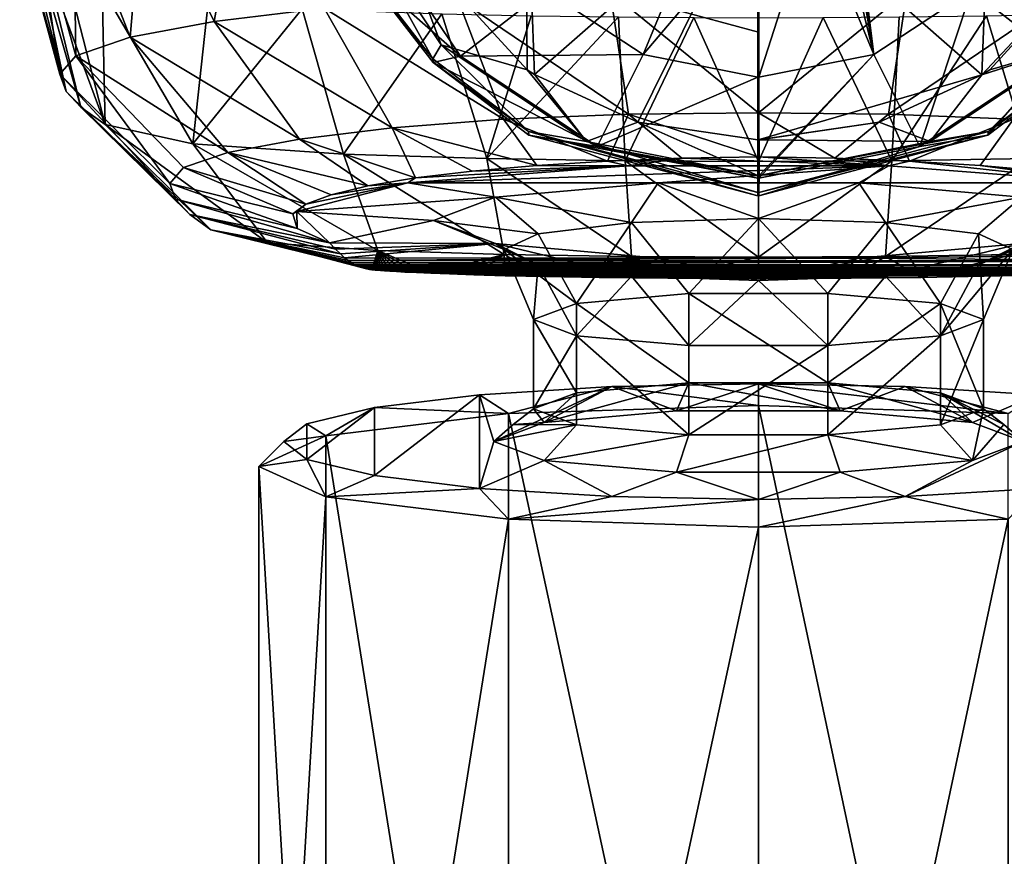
# Model space of a CAD drawing. Header units: metres. Extents: x -22 to 22, y -113 to 37.
# Tile 2 of 9: x -15 to 5, y -96 to -80. Entities that reach past the tile are written whole.
import ezdxf

# ---------------------------------------------------------------- set-up
doc = ezdxf.new("R2010")
doc.units = ezdxf.units.M
doc.layers.add('solid_13478041', color=7, linetype='CONTINUOUS')

msp = doc.modelspace()

# ---------------------------------------------------------------- linework, layer by layer
at = {"layer": 'solid_13478041'}
for points in [[(-4.66449, -75.727928, 147.457016), (-7.213954, -77.731384, 146.267609), (-4.629615, -80.558548, 146.606979)], [(-4.66449, -75.727928, 147.457016), (-4.629615, -80.558548, 146.606979), (-4.481217, -80.656067, 146.617996)], [(-0.004693, -76.730003, 148.076248), (-4.66449, -75.727928, 147.457016), (-4.481217, -80.656067, 146.617996)], [(4.655588, -75.731766, 147.459549), (-0.004693, -76.730003, 148.076248), (4.472793, -80.661484, 146.618591)], [(4.655588, -75.731766, 147.459549), (4.472793, -80.661484, 146.618591), (7.213206, -77.732674, 146.267746)], [(-10.892497, -79.596703, 98.415886), (-10.328196, -76.399315, 99.86232), (-12.29805, -76.688774, 97.504845)], [(-8.688385, -79.327499, 100.608383), (-10.328196, -76.399315, 99.86232), (-10.892497, -79.596703, 98.415886)], [(-12.573022, -79.910751, 95.858162), (-12.29805, -76.688774, 97.504845), (-13.708631, -77.00106, 94.961502)], [(-10.892497, -79.596703, 98.415886), (-12.29805, -76.688774, 97.504845), (-12.573022, -79.910751, 95.858162)], [(-0.004693, -76.730003, 148.076248), (-4.481217, -80.656067, 146.617996), (-2.415014, -81.60865, 146.723007)], [(-0.004693, -76.730003, 148.076248), (-2.415014, -81.60865, 146.723007), (-0.011864, -81.963669, 146.76384)], [(-0.004693, -76.730003, 148.076248), (-0.011864, -81.963669, 146.76384), (-0.004531, -81.963806, 146.763885)], [(-0.004693, -76.730003, 148.076248), (-0.004531, -81.963806, 146.763885), (4.472793, -80.661484, 146.618591)], [(1.727081, -76.920845, 136.004654), (1.827348, -76.831764, 135.99353), (2.308135, -80.253487, 137.9095)], [(1.827348, -76.831764, 135.99353), (1.878017, -76.783096, 135.987457), (2.308135, -80.253487, 137.9095)], [(1.878017, -76.783096, 135.987457), (4.259839, -78.96553, 137.749405), (2.308135, -80.253487, 137.9095)], [(-13.65842, -80.279381, 92.855904), (-13.708631, -77.00106, 94.961502), (-14.4797, -77.305649, 92.480835)], [(-12.573022, -79.910751, 95.858162), (-13.708631, -77.00106, 94.961502), (-13.65842, -80.279381, 92.855904)], [(1.530987, -77.071152, 136.023453), (1.727081, -76.920845, 136.004654), (2.308135, -80.253487, 137.9095)], [(4.259839, -78.96553, 137.749405), (5.562692, -77.031357, 137.508972), (5.962336, -80.291298, 140.883652)], [(-8.285208, -77.159042, 145.456635), (-7.981881, -78.443619, 144.659439), (-6.514201, -80.341049, 144.912735)], [(-6.34943, -80.058968, 145.827209), (-8.285208, -77.159042, 145.456635), (-6.514201, -80.341049, 144.912735)], [(-7.213954, -77.731384, 146.267609), (-8.285208, -77.159042, 145.456635), (-6.34943, -80.058968, 145.827209)], [(1.094959, -77.317192, 136.054169), (1.530987, -77.071152, 136.023453), (2.308135, -80.253487, 137.9095)], [(-13.980075, -80.649811, 89.838982), (-14.4797, -77.305649, 92.480835), (-14.783982, -77.69352, 89.321884)], [(-13.65842, -80.279381, 92.855904), (-14.4797, -77.305649, 92.480835), (-13.980075, -80.649811, 89.838982)], [(-2.308136, -80.253487, 137.9095), (-4.25984, -78.965538, 137.749405), (-1.095112, -77.317123, 136.054153)], [(-2.308136, -80.253487, 137.9095), (-1.095112, -77.317123, 136.054153), (-0.01016, -77.54892, 136.083115)], [(1.094959, -77.317192, 136.054169), (0.01016, -80.707687, 137.965973), (0.01016, -77.54892, 136.083115)], [(1.094959, -77.317192, 136.054169), (2.308135, -80.253487, 137.9095), (0.01016, -80.707687, 137.965973)], [(-5.962337, -80.291298, 140.883652), (-7.980452, -78.511757, 144.124847), (-7.78643, -77.581741, 140.548721)], [(-5.962337, -80.291298, 140.883652), (-7.78643, -77.581741, 140.548721), (-4.25984, -78.965538, 137.749405)], [(-2.308136, -80.253487, 137.9095), (-0.01016, -77.54892, 136.083115), (-0.01016, -80.707687, 137.965973)], [(0.01016, -80.707687, 137.965973), (-0.01016, -77.54892, 136.083115), (0.01016, -77.54892, 136.083115)], [(0.01016, -80.707687, 137.965973), (-0.01016, -80.707687, 137.965973), (-0.01016, -77.54892, 136.083115)], [(-13.980075, -80.649811, 89.838982), (-14.783982, -77.69352, 89.321884), (-14.723838, -77.916336, 87.507156)], [(-4.629615, -80.558548, 146.606979), (-7.213954, -77.731384, 146.267609), (-6.34943, -80.058968, 145.827209)], [(7.213206, -77.732674, 146.267746), (4.472793, -80.661484, 146.618591), (4.628414, -80.559372, 146.607056)], [(7.213206, -77.732674, 146.267746), (4.628414, -80.559372, 146.607056), (6.349442, -80.058968, 145.827164)], [(-13.851558, -80.993034, 87.043678), (-14.723838, -77.916336, 87.507156), (-14.582272, -78.110046, 85.929497)], [(-13.980075, -80.649811, 89.838982), (-14.723838, -77.916336, 87.507156), (-13.851558, -80.993034, 87.043678)], [(-13.851558, -80.993034, 87.043678), (-14.582272, -78.110046, 85.929497), (-14.424662, -78.276573, 84.573296)], [(-13.561484, -81.30658, 84.490044), (-14.424662, -78.276573, 84.573296), (-14.269146, -78.428978, 83.332024)], [(-13.851558, -80.993034, 87.043678), (-14.424662, -78.276573, 84.573296), (-13.561484, -81.30658, 84.490044)], [(-13.076008, -81.653877, 81.661499), (-14.269146, -78.428978, 83.332024), (-13.827688, -78.714783, 81.004333)], [(-13.561484, -81.30658, 84.490044), (-14.269146, -78.428978, 83.332024), (-13.076008, -81.653877, 81.661499)], [(-7.980452, -78.511757, 144.124847), (-6.514201, -80.341049, 144.912735), (-7.981881, -78.443619, 144.659439)], [(-7.980452, -78.511757, 144.124847), (-6.511513, -80.411781, 144.358688), (-6.514201, -80.341049, 144.912735)], [(-5.962337, -80.291298, 140.883652), (-6.511513, -80.411781, 144.358688), (-7.980452, -78.511757, 144.124847)], [(-13.076008, -81.653877, 81.661499), (-13.827688, -78.714783, 81.004333), (-13.130824, -78.932472, 79.231422)], [(-11.321137, -82.040024, 78.516624), (-13.130824, -78.932472, 79.231422), (-11.010064, -79.220367, 76.886711)], [(-13.076008, -81.653877, 81.661499), (-13.130824, -78.932472, 79.231422), (-11.321137, -82.040024, 78.516624)], [(-2.967205, -79.004166, 103.241699), (-6.020239, -79.124916, 102.258255), (-2.60113, -81.450775, 101.358566)], [(-5.962337, -80.291298, 140.883652), (-4.25984, -78.965538, 137.749405), (-2.308136, -80.253487, 137.9095)], [(-2.967205, -79.004166, 103.241699), (-0.000003, -79.811089, 103.057564), (-0.000003, -78.973236, 103.493484)], [(-2.967205, -79.004166, 103.241699), (-0.000002, -81.424164, 101.579094), (-0.000003, -79.811089, 103.057564)], [(-2.967205, -79.004166, 103.241699), (-2.60113, -81.450775, 101.358566), (-0.000002, -81.424164, 101.579094)], [(-0.000003, -78.973236, 103.493484), (-0.000003, -79.811089, 103.057564), (-0.000002, -81.424164, 101.579094)], [(2.967219, -79.004166, 103.241699), (-0.000003, -78.973236, 103.493484), (-0.000002, -81.424164, 101.579094)], [(2.967219, -79.004166, 103.241699), (-0.000002, -81.424164, 101.579094), (2.601141, -81.450775, 101.358566)], [(2.308135, -80.253487, 137.9095), (4.259839, -78.96553, 137.749405), (3.228935, -82.09584, 141.10672)], [(6.020244, -79.124916, 102.258255), (2.967219, -79.004166, 103.241699), (2.601141, -81.450775, 101.358566)], [(4.259839, -78.96553, 137.749405), (5.962336, -80.291298, 140.883652), (3.228935, -82.09584, 141.10672)], [(-6.020239, -79.124916, 102.258255), (-8.688385, -79.327499, 100.608383), (-5.102972, -81.550812, 100.543816)], [(-6.020239, -79.124916, 102.258255), (-5.102972, -81.550812, 100.543816), (-2.60113, -81.450775, 101.358566)], [(6.020244, -79.124916, 102.258255), (2.601141, -81.450775, 101.358566), (5.102976, -81.550812, 100.543808)], [(-11.321137, -82.040024, 78.516624), (-11.010064, -79.220367, 76.886711), (-9.132416, -79.339874, 75.913391)], [(-11.321137, -82.040024, 78.516624), (-9.132416, -79.339874, 75.913391), (-8.304041, -82.248306, 76.820274)], [(-8.688385, -79.327499, 100.608383), (-10.892497, -79.596703, 98.415886), (-7.332554, -81.720779, 99.159508)], [(-8.304041, -82.248306, 76.820274), (-9.132416, -79.339874, 75.913391), (-6.335221, -79.440605, 75.092972)], [(-8.688385, -79.327499, 100.608383), (-7.332554, -81.720779, 99.159508), (-5.102972, -81.550812, 100.543816)], [(-10.892497, -79.596703, 98.415886), (-12.573022, -79.910751, 95.858162), (-9.18513, -81.94783, 97.310341)], [(-10.892497, -79.596703, 98.415886), (-9.18513, -81.94783, 97.310341), (-7.332554, -81.720779, 99.159508)], [(-8.304041, -82.248306, 76.820274), (-6.335221, -79.440605, 75.092972), (-5.433493, -82.337471, 76.094124)], [(-5.433493, -82.337471, 76.094124), (-6.335221, -79.440605, 75.092972), (-4.549264, -79.478706, 74.782661)], [(-5.433493, -82.337471, 76.094124), (-4.549264, -79.478706, 74.782661), (-2.801279, -79.502411, 74.589645)], [(-5.433493, -82.337471, 76.094124), (-2.801279, -79.502411, 74.589645), (-2.669419, -82.380577, 75.743042)], [(-2.669419, -82.380577, 75.743042), (-2.801279, -79.502411, 74.589645), (-1.292303, -79.514412, 74.49189)], [(-2.669419, -82.380577, 75.743042), (-1.292303, -79.514412, 74.49189), (-0.000001, -82.397179, 75.607811)], [(-0.000001, -82.397179, 75.607811), (-1.292303, -79.514412, 74.49189), (0, -79.52005, 74.445969)], [(-0.000001, -82.397179, 75.607811), (0, -79.52005, 74.445969), (1.297614, -79.514381, 74.492142)], [(-0.000001, -82.397179, 75.607811), (1.297614, -79.514381, 74.492142), (2.669422, -82.380577, 75.743042)], [(2.669422, -82.380577, 75.743042), (1.297614, -79.514381, 74.492142), (2.812321, -79.502296, 74.590569)], [(2.669422, -82.380577, 75.743042), (2.812321, -79.502296, 74.590569), (4.563119, -79.47847, 74.784592)], [(2.669422, -82.380577, 75.743042), (4.563119, -79.47847, 74.784592), (5.433484, -82.337471, 76.094124)], [(5.433484, -82.337471, 76.094124), (4.563119, -79.47847, 74.784592), (6.348555, -79.440262, 75.095795)], [(-12.573022, -79.910751, 95.858162), (-13.65842, -80.279381, 92.855904), (-10.618069, -82.215599, 95.129547)], [(-12.573022, -79.910751, 95.858162), (-10.618069, -82.215599, 95.129547), (-9.18513, -81.94783, 97.310341)], [(-6.34943, -80.058968, 145.827209), (-6.514201, -80.341049, 144.912735), (-4.604907, -81.793556, 145.093735)], [(-3.438914, -81.997452, 146.052948), (-6.34943, -80.058968, 145.827209), (-4.604907, -81.793556, 145.093735)], [(-4.629615, -80.558548, 146.606979), (-6.34943, -80.058968, 145.827209), (-3.438914, -81.997452, 146.052948)], [(6.349442, -80.058968, 145.827164), (3.438932, -81.997444, 146.052994), (4.605068, -81.793465, 145.093735)], [(4.472793, -80.661484, 146.618591), (3.438932, -81.997444, 146.052994), (6.349442, -80.058968, 145.827164)], [(4.628414, -80.559372, 146.607056), (4.472793, -80.661484, 146.618591), (6.349442, -80.058968, 145.827164)], [(6.349442, -80.058968, 145.827164), (4.605068, -81.793465, 145.093735), (6.514399, -80.340858, 144.912659)], [(-13.65842, -80.279381, 92.855904), (-13.980075, -80.649811, 89.838982), (-11.78245, -82.835075, 90.084328)], [(-13.65842, -80.279381, 92.855904), (-11.78245, -82.835075, 90.084328), (-11.508712, -82.517548, 92.670395)], [(-13.65842, -80.279381, 92.855904), (-11.508712, -82.517548, 92.670395), (-10.618069, -82.215599, 95.129547)], [(-6.511513, -80.411781, 144.358688), (-4.604907, -81.793556, 145.093735), (-6.514201, -80.341049, 144.912735)], [(-3.228935, -82.09584, 141.10672), (-6.511513, -80.411781, 144.358688), (-5.962337, -80.291298, 140.883652)], [(-3.228935, -82.09584, 141.10672), (-5.962337, -80.291298, 140.883652), (-2.308136, -80.253487, 137.9095)], [(-3.228935, -82.09584, 141.10672), (-2.308136, -80.253487, 137.9095), (-0.01016, -80.707687, 137.965973)], [(2.308135, -80.253487, 137.9095), (0.01016, -82.72966, 141.177628), (0.01016, -82.683189, 141.042542)], [(2.308135, -80.253487, 137.9095), (3.228935, -82.09584, 141.10672), (0.01016, -82.72966, 141.177628)], [(2.308135, -80.253487, 137.9095), (0.01016, -82.683189, 141.042542), (0.01016, -80.707687, 137.965973)], [(3.228935, -82.09584, 141.10672), (5.962336, -80.291298, 140.883652), (4.593198, -81.868584, 144.537994)], [(5.962336, -80.291298, 140.883652), (6.511497, -80.411797, 144.358704), (4.593198, -81.868584, 144.537994)], [(6.511497, -80.411797, 144.358704), (6.514399, -80.340858, 144.912659), (4.605068, -81.793465, 145.093735)], [(-6.511513, -80.411781, 144.358688), (-4.593202, -81.868576, 144.537994), (-4.604907, -81.793556, 145.093735)], [(-3.228935, -82.09584, 141.10672), (-4.593202, -81.868576, 144.537994), (-6.511513, -80.411781, 144.358688)], [(-4.481217, -80.656067, 146.617996), (-4.629615, -80.558548, 146.606979), (-3.438914, -81.997452, 146.052948)], [(4.593198, -81.868584, 144.537994), (6.511497, -80.411797, 144.358704), (4.605068, -81.793465, 145.093735)], [(-13.980075, -80.649811, 89.838982), (-11.664616, -83.148956, 87.527977), (-11.78245, -82.835075, 90.084328)], [(-13.980075, -80.649811, 89.838982), (-13.851558, -80.993034, 87.043678), (-11.664616, -83.148956, 87.527977)], [(-2.415014, -81.60865, 146.723007), (-4.481217, -80.656067, 146.617996), (-3.438914, -81.997452, 146.052948)], [(-3.228935, -82.09584, 141.10672), (-0.01016, -80.707687, 137.965973), (-0.01016, -82.683189, 141.042542)], [(0.01016, -82.683189, 141.042542), (-0.01016, -82.683189, 141.042542), (-0.01016, -80.707687, 137.965973)], [(0.01016, -80.707687, 137.965973), (0.01016, -82.683189, 141.042542), (-0.01016, -80.707687, 137.965973)], [(-0.004531, -81.963806, 146.763885), (2.414371, -81.608818, 146.723099), (4.472793, -80.661484, 146.618591)], [(4.472793, -80.661484, 146.618591), (2.414371, -81.608818, 146.723099), (3.438932, -81.997444, 146.052994)], [(-13.851558, -80.993034, 87.043678), (-11.382532, -83.454041, 85.043251), (-11.664616, -83.148956, 87.527977)], [(-13.851558, -80.993034, 87.043678), (-13.561484, -81.30658, 84.490044), (-11.382532, -83.454041, 85.043251)], [(-13.561484, -81.30658, 84.490044), (-10.958564, -83.764534, 82.514503), (-11.382532, -83.454041, 85.043251)], [(-13.561484, -81.30658, 84.490044), (-13.076008, -81.653877, 81.661499), (-10.958564, -83.764534, 82.514503)], [(-4.436437, -82.476219, 98.818359), (-5.102972, -81.550812, 100.543816), (-7.332554, -81.720779, 99.159508)], [(-3.024222, -82.390823, 99.429451), (-2.60113, -81.450775, 101.358566), (-5.102972, -81.550812, 100.543816)], [(-4.436437, -82.476219, 98.818359), (-3.024222, -82.390823, 99.429451), (-5.102972, -81.550812, 100.543816)], [(-3.024222, -82.390823, 99.429451), (-1.530515, -82.327629, 99.800995), (-2.60113, -81.450775, 101.358566)], [(-2.60113, -81.450775, 101.358566), (-0.000001, -82.303886, 99.925148), (-0.000002, -81.424164, 101.579094)], [(-1.530515, -82.327629, 99.800995), (-0.000001, -82.303886, 99.925148), (-2.60113, -81.450775, 101.358566)], [(1.530512, -82.327629, 99.801003), (-0.000002, -81.424164, 101.579094), (-0.000001, -82.303886, 99.925148)], [(1.530512, -82.327629, 99.801003), (2.601141, -81.450775, 101.358566), (-0.000002, -81.424164, 101.579094)], [(1.530512, -82.327629, 99.801003), (3.024219, -82.390823, 99.429451), (2.601141, -81.450775, 101.358566)], [(3.024219, -82.390823, 99.429451), (5.102976, -81.550812, 100.543808), (2.601141, -81.450775, 101.358566)], [(3.024219, -82.390823, 99.429451), (4.436433, -82.476219, 98.818367), (5.102976, -81.550812, 100.543808)], [(4.436433, -82.476219, 98.818367), (5.728331, -82.587456, 97.985016), (5.102976, -81.550812, 100.543808)], [(-13.076008, -81.653877, 81.661499), (-9.827885, -84.02594, 80.385513), (-10.958564, -83.764534, 82.514503)], [(-13.076008, -81.653877, 81.661499), (-11.321137, -82.040024, 78.516624), (-9.827885, -84.02594, 80.385513)], [(-6.864473, -82.723228, 96.952438), (-7.332554, -81.720779, 99.159508), (-9.18513, -81.94783, 97.310341)], [(-5.728334, -82.587456, 97.985016), (-4.436437, -82.476219, 98.818359), (-7.332554, -81.720779, 99.159508)], [(-6.864473, -82.723228, 96.952438), (-5.728334, -82.587456, 97.985016), (-7.332554, -81.720779, 99.159508)], [(-2.415014, -81.60865, 146.723007), (-3.438914, -81.997452, 146.052948), (-0.011134, -82.676132, 146.130478)], [(-0.011864, -81.963669, 146.76384), (-2.415014, -81.60865, 146.723007), (-0.011134, -82.676132, 146.130478)], [(-0.004531, -81.963806, 146.763885), (0.011698, -81.963646, 146.763885), (2.414371, -81.608818, 146.723099)], [(2.414371, -81.608818, 146.723099), (0.011698, -81.963646, 146.763885), (3.438932, -81.997444, 146.052994)], [(-7.814106, -82.881416, 95.748817), (-9.18513, -81.94783, 97.310341), (-10.618069, -82.215599, 95.129547)], [(-7.814106, -82.881416, 95.748817), (-6.864473, -82.723228, 96.952438), (-9.18513, -81.94783, 97.310341)], [(-3.438914, -81.997452, 146.052948), (-4.604907, -81.793556, 145.093735), (-0.01016, -83.014458, 145.239288)], [(-0.01016, -83.082222, 144.687363), (-0.01016, -83.014458, 145.239288), (-4.604907, -81.793556, 145.093735)], [(-4.593202, -81.868576, 144.537994), (-0.01016, -83.082222, 144.687363), (-4.604907, -81.793556, 145.093735)], [(-0.01016, -82.72966, 141.177628), (-0.01016, -83.082222, 144.687363), (-4.593202, -81.868576, 144.537994)], [(-3.228935, -82.09584, 141.10672), (-0.01016, -82.72966, 141.177628), (-4.593202, -81.868576, 144.537994)], [(-0.004531, -81.963806, 146.763885), (-0.011864, -81.963669, 146.76384), (-0.011134, -82.676132, 146.130478)], [(0.011698, -81.963646, 146.763885), (-0.011134, -82.676132, 146.130478), (0.011019, -82.676117, 146.130524)], [(-0.004531, -81.963806, 146.763885), (-0.011134, -82.676132, 146.130478), (0.011698, -81.963646, 146.763885)], [(0.011019, -82.676117, 146.130524), (0.01016, -83.01445, 145.239304), (4.605068, -81.793465, 145.093735)], [(4.593198, -81.868584, 144.537994), (4.605068, -81.793465, 145.093735), (0.01016, -83.01445, 145.239304)], [(0.01016, -83.082222, 144.687363), (4.593198, -81.868584, 144.537994), (0.01016, -83.01445, 145.239304)], [(3.228935, -82.09584, 141.10672), (4.593198, -81.868584, 144.537994), (0.01016, -83.082222, 144.687363)], [(3.438932, -81.997444, 146.052994), (0.011019, -82.676117, 146.130524), (4.605068, -81.793465, 145.093735)], [(0.011698, -81.963646, 146.763885), (0.011019, -82.676117, 146.130524), (3.438932, -81.997444, 146.052994)], [(-11.321137, -82.040024, 78.516624), (-7.61481, -84.176414, 79.160019), (-9.827885, -84.02594, 80.385513)], [(-11.321137, -82.040024, 78.516624), (-8.304041, -82.248306, 76.820274), (-7.61481, -84.176414, 79.160019)], [(-0.011134, -82.676132, 146.130478), (-3.438914, -81.997452, 146.052948), (-0.01016, -83.014458, 145.239288)], [(-3.228935, -82.09584, 141.10672), (-0.01016, -82.683189, 141.042542), (-0.01016, -82.72966, 141.177628)], [(3.228935, -82.09584, 141.10672), (0.01016, -83.082222, 144.687363), (0.01016, -82.72966, 141.177628)], [(-9.056279, -83.252716, 92.964035), (-10.618069, -82.215599, 95.129547), (-11.508712, -82.517548, 92.670395)], [(-8.551405, -83.061676, 94.407372), (-7.814106, -82.881416, 95.748817), (-10.618069, -82.215599, 95.129547)], [(-9.056279, -83.252716, 92.964035), (-8.551405, -83.061676, 94.407372), (-10.618069, -82.215599, 95.129547)], [(-8.304041, -82.248306, 76.820274), (-5.090238, -84.255341, 78.517212), (-7.61481, -84.176414, 79.160019)], [(-8.304041, -82.248306, 76.820274), (-5.433493, -82.337471, 76.094124), (-5.090238, -84.255341, 78.517212)], [(-5.433493, -82.337471, 76.094124), (-2.539865, -84.295609, 78.189217), (-5.090238, -84.255341, 78.517212)], [(-5.433493, -82.337471, 76.094124), (-2.669419, -82.380577, 75.743042), (-2.539865, -84.295609, 78.189217)], [(-3.024222, -82.390823, 99.429451), (-2.608402, -82.479927, 99.572769), (-1.530515, -82.327629, 99.800995)], [(-1.530515, -82.327629, 99.800995), (-2.608402, -82.479927, 99.572769), (2.608659, -82.479935, 99.572693)], [(-1.530515, -82.327629, 99.800995), (2.608659, -82.479935, 99.572693), (-0.000001, -82.303886, 99.925148)], [(1.530512, -82.327629, 99.801003), (-0.000001, -82.303886, 99.925148), (2.608659, -82.479935, 99.572693)], [(1.530512, -82.327629, 99.801003), (2.608659, -82.479935, 99.572693), (3.024219, -82.390823, 99.429451)], [(5.433484, -82.337471, 76.094124), (5.090234, -84.255341, 78.517212), (2.539867, -84.295609, 78.189217)], [(2.669422, -82.380577, 75.743042), (5.433484, -82.337471, 76.094124), (2.539867, -84.295609, 78.189217)], [(-9.315191, -83.444252, 91.457054), (-11.508712, -82.517548, 92.670395), (-11.78245, -82.835075, 90.084328)], [(-9.315191, -83.444252, 91.457054), (-9.056279, -83.252716, 92.964035), (-11.508712, -82.517548, 92.670395)], [(2.608659, -82.479935, 99.572693), (-2.608402, -82.479927, 99.572769), (-7.013372, -82.820595, 96.798264)], [(-6.864473, -82.723228, 96.952438), (-7.013372, -82.820595, 96.798264), (-2.608402, -82.479927, 99.572769)], [(-2.009391, -82.820511, 96.798897), (2.608659, -82.479935, 99.572693), (-7.013372, -82.820595, 96.798264)], [(-6.864473, -82.723228, 96.952438), (-2.608402, -82.479927, 99.572769), (-5.728334, -82.587456, 97.985016)], [(-5.728334, -82.587456, 97.985016), (-2.608402, -82.479927, 99.572769), (-4.436437, -82.476219, 98.818359)], [(-4.436437, -82.476219, 98.818359), (-2.608402, -82.479927, 99.572769), (-3.024222, -82.390823, 99.429451)], [(-2.669419, -82.380577, 75.743042), (-0.000001, -82.397179, 75.607811), (-0.000001, -84.311737, 78.057884)], [(-2.669419, -82.380577, 75.743042), (-0.000001, -84.311737, 78.057884), (-2.539865, -84.295609, 78.189217)], [(-2.009391, -82.820511, 96.798897), (2.009391, -82.820511, 96.798897), (2.608659, -82.479935, 99.572693)], [(2.669422, -82.380577, 75.743042), (2.539867, -84.295609, 78.189217), (-0.000001, -84.311737, 78.057884)], [(-0.000001, -82.397179, 75.607811), (2.669422, -82.380577, 75.743042), (-0.000001, -84.311737, 78.057884)], [(2.009391, -82.820511, 96.798897), (7.013554, -82.820618, 96.798058), (2.608659, -82.479935, 99.572693)], [(3.024219, -82.390823, 99.429451), (2.608659, -82.479935, 99.572693), (7.013554, -82.820618, 96.798058)], [(3.024219, -82.390823, 99.429451), (7.013554, -82.820618, 96.798058), (4.436433, -82.476219, 98.818367)], [(4.436433, -82.476219, 98.818367), (7.013554, -82.820618, 96.798058), (5.728331, -82.587456, 97.985016)], [(-7.814106, -82.881416, 95.748817), (-7.013372, -82.820595, 96.798264), (-6.864473, -82.723228, 96.952438)], [(0.011019, -82.676117, 146.130524), (-0.011134, -82.676132, 146.130478), (-0.01016, -83.014458, 145.239288)], [(-0.000098, -83.014458, 145.239243), (0.011019, -82.676117, 146.130524), (-0.01016, -83.014458, 145.239288)], [(0.01016, -82.72966, 141.177628), (-0.01016, -82.72966, 141.177628), (-0.01016, -82.683189, 141.042542)], [(0.01016, -82.683189, 141.042542), (0.01016, -82.72966, 141.177628), (-0.01016, -82.683189, 141.042542)], [(-0.01016, -82.72966, 141.177628), (0.01016, -83.082222, 144.687363), (-0.01016, -83.082222, 144.687363)], [(0.01016, -82.72966, 141.177628), (0.01016, -83.082222, 144.687363), (-0.01016, -82.72966, 141.177628)], [(-0.000098, -83.014458, 145.239243), (0.01016, -83.01445, 145.239304), (0.011019, -82.676117, 146.130524)], [(-9.228783, -83.739471, 89.169243), (-11.78245, -82.835075, 90.084328), (-11.664616, -83.148956, 87.527977)], [(-9.228783, -83.739471, 89.169243), (-9.315191, -83.444252, 91.457054), (-11.78245, -82.835075, 90.084328)], [(-5.26059, -83.108391, 94.454323), (-7.013372, -82.820595, 96.798264), (-9.234834, -83.395874, 92.112991)], [(-9.056279, -83.252716, 92.964035), (-9.234834, -83.395874, 92.112991), (-7.013372, -82.820595, 96.798264)], [(-9.056279, -83.252716, 92.964035), (-7.013372, -82.820595, 96.798264), (-8.551405, -83.061676, 94.407372)], [(-8.551405, -83.061676, 94.407372), (-7.013372, -82.820595, 96.798264), (-7.814106, -82.881416, 95.748817)], [(-5.26059, -83.108391, 94.454323), (-2.009391, -82.820511, 96.798897), (-7.013372, -82.820595, 96.798264)], [(-2.54408, -83.618568, 95.105919), (-2.009391, -82.820511, 96.798897), (-5.26059, -83.108391, 94.454323)], [(-2.54408, -83.618568, 95.105919), (0, -83.535492, 95.782524), (-2.009391, -82.820511, 96.798897)], [(0, -83.535492, 95.782524), (2.009391, -82.820511, 96.798897), (-2.009391, -82.820511, 96.798897)], [(0, -83.535492, 95.782524), (2.54408, -83.618568, 95.105919), (2.009391, -82.820511, 96.798897)], [(2.009391, -82.820511, 96.798897), (5.26059, -83.108391, 94.454323), (7.013554, -82.820618, 96.798058)], [(2.54408, -83.618568, 95.105919), (5.26059, -83.108391, 94.454323), (2.009391, -82.820511, 96.798897)], [(-11.664616, -83.148956, 87.527977), (-11.382532, -83.454041, 85.043251), (-8.581174, -84.026657, 86.975632)], [(-9.228783, -83.739471, 89.169243), (-11.664616, -83.148956, 87.527977), (-8.581174, -84.026657, 86.975632)], [(-5.26059, -83.108391, 94.454323), (-9.234834, -83.395874, 92.112991), (-6.502374, -83.574165, 90.660904)], [(-4.406476, -83.845543, 93.257408), (-5.26059, -83.108391, 94.454323), (-6.502374, -83.574165, 90.660904)], [(-4.406476, -83.845543, 93.257408), (-2.54408, -83.618568, 95.105919), (-5.26059, -83.108391, 94.454323)], [(-0.01016, -83.082222, 144.687363), (0.01016, -83.01445, 145.239304), (-0.000098, -83.014458, 145.239243)], [(0.01016, -83.082222, 144.687363), (0.01016, -83.01445, 145.239304), (-0.01016, -83.082222, 144.687363)], [(-0.01016, -83.082222, 144.687363), (-0.000098, -83.014458, 145.239243), (-0.01016, -83.014458, 145.239288)], [(2.54408, -83.618568, 95.105919), (4.406476, -83.845543, 93.257408), (5.26059, -83.108391, 94.454323)], [(4.406476, -83.845543, 93.257408), (5.088161, -84.155586, 90.732292), (5.26059, -83.108391, 94.454323)], [(-9.315191, -83.444252, 91.457054), (-9.234834, -83.395874, 92.112991), (-9.056279, -83.252716, 92.964035)], [(-11.382532, -83.454041, 85.043251), (-8.461434, -84.150719, 85.965225), (-8.581174, -84.026657, 86.975632)], [(-11.382532, -83.454041, 85.043251), (-8.365462, -84.246239, 85.187279), (-8.461434, -84.150719, 85.965225)], [(-11.382532, -83.454041, 85.043251), (-10.958564, -83.764534, 82.514503), (-8.365462, -84.246239, 85.187279)], [(-9.228783, -83.739471, 89.169243), (-9.234834, -83.395874, 92.112991), (-9.315191, -83.444252, 91.457054)], [(-6.502374, -83.574165, 90.660904), (-9.234834, -83.395874, 92.112991), (-8.581174, -84.026657, 86.975632)], [(-9.228783, -83.739471, 89.169243), (-8.581174, -84.026657, 86.975632), (-9.234834, -83.395874, 92.112991)], [(-2.54408, -83.618568, 95.105919), (-1.39131, -85.037415, 95.154732), (0, -83.535492, 95.782524)], [(0, -83.535492, 95.782524), (-1.39131, -85.037415, 95.154732), (1.39131, -85.037415, 95.154732)], [(0, -83.535492, 95.782524), (1.39131, -85.037415, 95.154732), (2.54408, -83.618568, 95.105919)], [(-5.26059, -84.03994, 86.867477), (-6.502374, -83.574165, 90.660904), (-8.581174, -84.026657, 86.975632)], [(-5.088161, -84.155586, 90.732292), (-6.502374, -83.574165, 90.660904), (-5.26059, -84.03994, 86.867477)], [(-5.088161, -84.155586, 90.732292), (-4.406476, -83.845543, 93.257408), (-6.502374, -83.574165, 90.660904)], [(-4.406476, -83.845543, 93.257408), (-3.642497, -85.23674, 93.531342), (-2.54408, -83.618568, 95.105919)], [(-2.54408, -83.618568, 95.105919), (-3.642497, -85.23674, 93.531342), (-1.39131, -85.037415, 95.154732)], [(2.54408, -83.618568, 95.105919), (1.39131, -85.037415, 95.154732), (3.642497, -85.23674, 93.531342)], [(2.54408, -83.618568, 95.105919), (3.642497, -85.23674, 93.531342), (4.406476, -83.845543, 93.257408)], [(4.406476, -84.46563, 88.207176), (5.26059, -84.03994, 86.867477), (6.502374, -83.574165, 90.660904)], [(4.406476, -84.46563, 88.207176), (6.502374, -83.574165, 90.660904), (5.088161, -84.155586, 90.732292)], [(-10.958564, -83.764534, 82.514503), (-8.025062, -84.483772, 83.252739), (-8.082627, -84.457024, 83.470566)], [(-10.958564, -83.764534, 82.514503), (-9.827885, -84.02594, 80.385513), (-8.025062, -84.483772, 83.252739)], [(-10.958564, -83.764534, 82.514503), (-8.082627, -84.457024, 83.470566), (-8.145133, -84.42244, 83.752258)], [(-10.958564, -83.764534, 82.514503), (-8.145133, -84.42244, 83.752258), (-8.212437, -84.377808, 84.115761)], [(-10.958564, -83.764534, 82.514503), (-8.212437, -84.377808, 84.115761), (-8.28501, -84.32032, 84.583977)], [(-10.958564, -83.764534, 82.514503), (-8.28501, -84.32032, 84.583977), (-8.365462, -84.246239, 85.187279)], [(-5.088161, -84.155586, 90.732292), (-3.642497, -85.23674, 93.531342), (-4.406476, -83.845543, 93.257408)], [(4.406476, -83.845543, 93.257408), (3.642497, -85.23674, 93.531342), (4.502374, -85.559258, 90.90464)], [(4.406476, -83.845543, 93.257408), (4.502374, -85.559258, 90.90464), (5.088161, -84.155586, 90.732292)], [(-9.827885, -84.02594, 80.385513), (-7.737607, -84.561531, 82.619453), (-7.759161, -84.558556, 82.643707)], [(-9.827885, -84.02594, 80.385513), (-7.61481, -84.176414, 79.160019), (-7.737607, -84.561531, 82.619453)], [(-9.827885, -84.02594, 80.385513), (-7.759161, -84.558556, 82.643707), (-7.783665, -84.554413, 82.677422)], [(-9.827885, -84.02594, 80.385513), (-7.783665, -84.554413, 82.677422), (-7.812037, -84.548943, 82.721977)], [(-9.827885, -84.02594, 80.385513), (-7.812037, -84.548943, 82.721977), (-7.844841, -84.541779, 82.780304)], [(-9.827885, -84.02594, 80.385513), (-7.844841, -84.541779, 82.780304), (-7.882469, -84.53244, 82.856361)], [(-9.827885, -84.02594, 80.385513), (-7.882469, -84.53244, 82.856361), (-7.925071, -84.520279, 82.955421)], [(-9.827885, -84.02594, 80.385513), (-7.925071, -84.520279, 82.955421), (-7.972563, -84.50441, 83.084679)], [(-9.827885, -84.02594, 80.385513), (-7.972563, -84.50441, 83.084679), (-8.025062, -84.483772, 83.252739)], [(-5.26059, -84.03994, 86.867477), (-8.581174, -84.026657, 86.975632), (-8.461434, -84.150719, 85.965225)], [(-5.26059, -84.03994, 86.867477), (-8.461434, -84.150719, 85.965225), (-8.365462, -84.246239, 85.187279)], [(-5.26059, -84.03994, 86.867477), (-8.365462, -84.246239, 85.187279), (-8.28501, -84.32032, 84.583977)], [(-2.009391, -84.32782, 84.522903), (-5.26059, -84.03994, 86.867477), (-8.28501, -84.32032, 84.583977)], [(-2.54408, -84.692596, 86.358658), (-5.26059, -84.03994, 86.867477), (-2.009391, -84.32782, 84.522903)], [(-4.406476, -84.46563, 88.207176), (-5.088161, -84.155586, 90.732292), (-5.26059, -84.03994, 86.867477)], [(-2.54408, -84.692596, 86.358658), (-4.406476, -84.46563, 88.207176), (-5.26059, -84.03994, 86.867477)], [(5.26059, -84.03994, 86.867477), (2.009391, -84.32782, 84.522903), (8.362056, -84.249542, 85.160378)], [(2.54408, -84.692596, 86.358658), (2.009391, -84.32782, 84.522903), (5.26059, -84.03994, 86.867477)], [(4.406476, -84.46563, 88.207176), (2.54408, -84.692596, 86.358658), (5.26059, -84.03994, 86.867477)], [(-2.009391, -84.32782, 84.522903), (-8.28501, -84.32032, 84.583977), (-8.212437, -84.377808, 84.115761)], [(2.009391, -84.32782, 84.522903), (-8.212437, -84.377808, 84.115761), (8.204983, -84.383156, 84.072197)], [(2.009391, -84.32782, 84.522903), (-2.009391, -84.32782, 84.522903), (-8.212437, -84.377808, 84.115761)], [(-7.61481, -84.176414, 79.160019), (-7.709594, -84.564407, 82.596046), (-7.737607, -84.561531, 82.619453)], [(-7.61481, -84.176414, 79.160019), (-7.672667, -84.567833, 82.56813), (-7.709594, -84.564407, 82.596046)], [(-7.61481, -84.176414, 79.160019), (-7.62463, -84.571938, 82.534698), (-7.672667, -84.567833, 82.56813)], [(-7.61481, -84.176414, 79.160019), (-7.562391, -84.576851, 82.494644), (-7.62463, -84.571938, 82.534698)], [(-7.61481, -84.176414, 79.160019), (-6.556195, -84.63208, 82.044884), (-6.846051, -84.619041, 82.151031)], [(-7.61481, -84.176414, 79.160019), (-5.090238, -84.255341, 78.517212), (-6.556195, -84.63208, 82.044884)], [(-7.61481, -84.176414, 79.160019), (-6.846051, -84.619041, 82.151031), (-7.070219, -84.607719, 82.24324)], [(-7.61481, -84.176414, 79.160019), (-7.070219, -84.607719, 82.24324), (-7.24369, -84.598, 82.322441)], [(-7.61481, -84.176414, 79.160019), (-7.24369, -84.598, 82.322441), (-7.377973, -84.589722, 82.389847)], [(-7.61481, -84.176414, 79.160019), (-7.377973, -84.589722, 82.389847), (-7.481927, -84.582733, 82.446793)], [(-7.61481, -84.176414, 79.160019), (-7.481927, -84.582733, 82.446793), (-7.562391, -84.576851, 82.494644)], [(-5.090238, -84.255341, 78.517212), (-6.181169, -84.646866, 81.924477), (-6.556195, -84.63208, 82.044884)], [(-5.090238, -84.255341, 78.517212), (-5.695695, -84.663322, 81.790451), (-6.181169, -84.646866, 81.924477)], [(-5.090238, -84.255341, 78.517212), (-5.066895, -84.68119, 81.644928), (-5.695695, -84.663322, 81.790451)], [(-5.090238, -84.255341, 78.517212), (-4.251295, -84.699883, 81.492638), (-5.066895, -84.68119, 81.644928)], [(-5.090238, -84.255341, 78.517212), (-2.539865, -84.295609, 78.189217), (-4.251295, -84.699883, 81.492638)], [(-5.088161, -84.155586, 90.732292), (-4.502374, -85.559258, 90.90464), (-3.642497, -85.23674, 93.531342)], [(-4.406476, -84.46563, 88.207176), (-4.502374, -85.559258, 90.90464), (-5.088161, -84.155586, 90.732292)], [(-2.539865, -84.295609, 78.189217), (-3.190426, -84.718094, 81.34433), (-4.251295, -84.699883, 81.492638)], [(-2.539865, -84.295609, 78.189217), (-1.806738, -84.733643, 81.21772), (-3.190426, -84.718094, 81.34433)], [(0, -84.775673, 85.682053), (-2.54408, -84.692596, 86.358658), (-2.009391, -84.32782, 84.522903)], [(-2.539865, -84.295609, 78.189217), (-0.000001, -84.311737, 78.057884), (-1.806738, -84.733643, 81.21772)], [(0, -84.775673, 85.682053), (-2.009391, -84.32782, 84.522903), (2.009391, -84.32782, 84.522903)], [(-0.000001, -84.311737, 78.057884), (0, -84.743843, 81.134605), (-1.806738, -84.733643, 81.21772)], [(-0.000001, -84.311737, 78.057884), (2.539867, -84.295609, 78.189217), (0, -84.743843, 81.134605)], [(2.539867, -84.295609, 78.189217), (1.847061, -84.733299, 81.220497), (0, -84.743843, 81.134605)], [(2.54408, -84.692596, 86.358658), (0, -84.775673, 85.682053), (2.009391, -84.32782, 84.522903)], [(2.539867, -84.295609, 78.189217), (3.25303, -84.717194, 81.3517), (1.847061, -84.733299, 81.220497)], [(2.009391, -84.32782, 84.522903), (8.204983, -84.383156, 84.072197), (8.362056, -84.249542, 85.160378)], [(2.539867, -84.295609, 78.189217), (5.090234, -84.255341, 78.517212), (3.25303, -84.717194, 81.3517)], [(5.090234, -84.255341, 78.517212), (5.145073, -84.679146, 81.661552), (3.25303, -84.717194, 81.3517)], [(5.088161, -84.155586, 90.732292), (4.502374, -85.559258, 90.90464), (3.642497, -85.881775, 88.277939)], [(4.406476, -84.46563, 88.207176), (5.088161, -84.155586, 90.732292), (3.642497, -85.881775, 88.277939)], [(-8.212437, -84.377808, 84.115761), (-8.145133, -84.42244, 83.752258), (8.204983, -84.383156, 84.072197)], [(-8.145133, -84.42244, 83.752258), (-8.082627, -84.457024, 83.470566), (8.204983, -84.383156, 84.072197)], [(-8.082627, -84.457024, 83.470566), (8.071248, -84.462677, 83.424522), (8.204983, -84.383156, 84.072197)], [(-8.082627, -84.457024, 83.470566), (-8.025062, -84.483772, 83.252739), (8.071248, -84.462677, 83.424522)], [(-8.025062, -84.483772, 83.252739), (-7.972563, -84.50441, 83.084679), (8.071248, -84.462677, 83.424522)], [(-7.972563, -84.50441, 83.084679), (7.957677, -84.509659, 83.041931), (8.071248, -84.462677, 83.424522)], [(-7.972563, -84.50441, 83.084679), (-7.925071, -84.520279, 82.955421), (7.957677, -84.509659, 83.041931)], [(-7.925071, -84.520279, 82.955421), (-7.882469, -84.53244, 82.856361), (7.957677, -84.509659, 83.041931)], [(-7.882469, -84.53244, 82.856361), (7.864703, -84.537003, 82.819199), (7.957677, -84.509659, 83.041931)], [(-4.406476, -84.46563, 88.207176), (-3.642497, -85.881775, 88.277939), (-4.502374, -85.559258, 90.90464)], [(-2.54408, -84.692596, 86.358658), (-3.642497, -85.881775, 88.277939), (-4.406476, -84.46563, 88.207176)], [(4.406476, -84.46563, 88.207176), (3.642497, -85.881775, 88.277939), (2.54408, -84.692596, 86.358658)], [(-7.882469, -84.53244, 82.856361), (-7.844841, -84.541779, 82.780304), (7.864703, -84.537003, 82.819199)], [(-7.844841, -84.541779, 82.780304), (-7.812037, -84.548943, 82.721977), (7.864703, -84.537003, 82.819199)], [(-7.812037, -84.548943, 82.721977), (7.792238, -84.552834, 82.690292), (7.864703, -84.537003, 82.819199)], [(-7.812037, -84.548943, 82.721977), (-7.783665, -84.554413, 82.677422), (7.792238, -84.552834, 82.690292)], [(-7.783665, -84.554413, 82.677422), (-7.759161, -84.558556, 82.643707), (7.792238, -84.552834, 82.690292)], [(-7.759161, -84.558556, 82.643707), (-7.737607, -84.561531, 82.619453), (7.792238, -84.552834, 82.690292)], [(-7.737607, -84.561531, 82.619453), (7.736826, -84.561615, 82.61879), (7.792238, -84.552834, 82.690292)], [(-7.737607, -84.561531, 82.619453), (-7.709594, -84.564407, 82.596046), (7.736826, -84.561615, 82.61879)], [(-7.709594, -84.564407, 82.596046), (-7.672667, -84.567833, 82.56813), (7.736826, -84.561615, 82.61879)], [(-7.672667, -84.567833, 82.56813), (7.659317, -84.569008, 82.558563), (7.736826, -84.561615, 82.61879)], [(-7.672667, -84.567833, 82.56813), (-7.62463, -84.571938, 82.534698), (7.659317, -84.569008, 82.558563)], [(-7.62463, -84.571938, 82.534698), (-7.562391, -84.576851, 82.494644), (7.659317, -84.569008, 82.558563)], [(-7.562391, -84.576851, 82.494644), (7.524918, -84.579651, 82.471886), (7.659317, -84.569008, 82.558563)], [(-7.562391, -84.576851, 82.494644), (-7.481927, -84.582733, 82.446793), (7.524918, -84.579651, 82.471886)], [(-7.481927, -84.582733, 82.446793), (-7.377973, -84.589722, 82.389847), (7.524918, -84.579651, 82.471886)], [(-7.377973, -84.589722, 82.389847), (7.296499, -84.594833, 82.348228), (7.524918, -84.579651, 82.471886)], [(-7.377973, -84.589722, 82.389847), (-7.24369, -84.598, 82.322441), (7.296499, -84.594833, 82.348228)], [(-7.24369, -84.598, 82.322441), (-7.070219, -84.607719, 82.24324), (7.296499, -84.594833, 82.348228)], [(-7.070219, -84.607719, 82.24324), (6.910131, -84.615929, 82.176384), (7.296499, -84.594833, 82.348228)], [(-7.070219, -84.607719, 82.24324), (-6.846051, -84.619041, 82.151031), (6.910131, -84.615929, 82.176384)], [(-6.846051, -84.619041, 82.151031), (-6.556195, -84.63208, 82.044884), (6.910131, -84.615929, 82.176384)], [(-6.556195, -84.63208, 82.044884), (6.255739, -84.644081, 81.947113), (6.910131, -84.615929, 82.176384)], [(-6.556195, -84.63208, 82.044884), (-6.181169, -84.646866, 81.924477), (6.255739, -84.644081, 81.947113)], [(-6.181169, -84.646866, 81.924477), (-5.695695, -84.663322, 81.790451), (6.255739, -84.644081, 81.947113)], [(-5.695695, -84.663322, 81.790451), (5.145073, -84.679146, 81.661552), (6.255739, -84.644081, 81.947113)], [(-5.695695, -84.663322, 81.790451), (-5.066895, -84.68119, 81.644928), (5.145073, -84.679146, 81.661552)], [(-5.066895, -84.68119, 81.644928), (-4.251295, -84.699883, 81.492638), (5.145073, -84.679146, 81.661552)], [(-4.251295, -84.699883, 81.492638), (3.25303, -84.717194, 81.3517), (5.145073, -84.679146, 81.661552)], [(-4.251295, -84.699883, 81.492638), (-3.190426, -84.718094, 81.34433), (3.25303, -84.717194, 81.3517)], [(-2.54408, -84.692596, 86.358658), (-1.39131, -86.0811, 86.654549), (-3.642497, -85.881775, 88.277939)], [(-3.190426, -84.718094, 81.34433), (1.847061, -84.733299, 81.220497), (3.25303, -84.717194, 81.3517)], [(-3.190426, -84.718094, 81.34433), (-1.806738, -84.733643, 81.21772), (1.847061, -84.733299, 81.220497)], [(0, -84.775673, 85.682053), (-1.39131, -86.0811, 86.654549), (-2.54408, -84.692596, 86.358658)], [(2.54408, -84.692596, 86.358658), (1.39131, -86.0811, 86.654549), (0, -84.775673, 85.682053)], [(2.54408, -84.692596, 86.358658), (3.642497, -85.881775, 88.277939), (1.39131, -86.0811, 86.654549)], [(-1.806738, -84.733643, 81.21772), (0, -84.743843, 81.134605), (1.847061, -84.733299, 81.220497)], [(0, -84.775673, 85.682053), (1.39131, -86.0811, 86.654549), (-1.39131, -86.0811, 86.654549)], [(-1.391341, -86.823997, 95.374092), (-1.39131, -85.037415, 95.154732), (-3.642497, -85.23674, 93.531342)], [(-1.391341, -86.823997, 95.374092), (1.391341, -86.823997, 95.374092), (-1.39131, -85.037415, 95.154732)], [(1.391341, -86.823997, 95.374092), (1.39131, -85.037415, 95.154732), (-1.39131, -85.037415, 95.154732)], [(1.391341, -86.823997, 95.374092), (3.642497, -85.23674, 93.531342), (1.39131, -85.037415, 95.154732)], [(-3.642533, -87.023331, 93.750656), (-3.642497, -85.23674, 93.531342), (-4.502374, -85.559258, 90.90464)], [(-3.642533, -87.023331, 93.750656), (-1.391341, -86.823997, 95.374092), (-3.642497, -85.23674, 93.531342)], [(1.391341, -86.823997, 95.374092), (3.642533, -87.023331, 93.750656), (3.642497, -85.23674, 93.531342)], [(4.502374, -87.34584, 91.124008), (4.502374, -85.559258, 90.90464), (3.642497, -85.23674, 93.531342)], [(3.642533, -87.023331, 93.750656), (4.502374, -87.34584, 91.124008), (3.642497, -85.23674, 93.531342)], [(-4.502374, -87.34584, 91.124008), (-3.642533, -87.023331, 93.750656), (-4.502374, -85.559258, 90.90464)], [(-3.642497, -85.881775, 88.277939), (-4.502374, -87.34584, 91.124008), (-4.502374, -85.559258, 90.90464)], [(3.642497, -85.881775, 88.277939), (4.502374, -85.559258, 90.90464), (3.642533, -87.66835, 88.497353)], [(3.642533, -87.66835, 88.497353), (4.502374, -85.559258, 90.90464), (4.502374, -87.34584, 91.124008)], [(-3.642497, -85.881775, 88.277939), (-3.642533, -87.66835, 88.497353), (-4.502374, -87.34584, 91.124008)], [(-3.642497, -85.881775, 88.277939), (-1.391341, -87.867683, 86.873917), (-3.642533, -87.66835, 88.497353)], [(-3.642497, -85.881775, 88.277939), (-1.39131, -86.0811, 86.654549), (-1.391341, -87.867683, 86.873917)], [(1.39131, -86.0811, 86.654549), (3.642497, -85.881775, 88.277939), (1.391341, -87.867683, 86.873917)], [(3.642497, -85.881775, 88.277939), (3.642533, -87.66835, 88.497353), (1.391341, -87.867683, 86.873917)], [(1.39131, -86.0811, 86.654549), (1.391341, -87.867683, 86.873917), (-1.391341, -87.867683, 86.873917)], [(-1.39131, -86.0811, 86.654549), (1.39131, -86.0811, 86.654549), (-1.391341, -87.867683, 86.873917)], [(-1.391341, -86.823997, 95.374092), (-4.286233, -87.620377, 94.295235), (-1.637195, -87.385826, 96.205521)], [(-3.642533, -87.023331, 93.750656), (-4.286233, -87.620377, 94.295235), (-1.391341, -86.823997, 95.374092)], [(-1.637195, -87.385826, 96.205521), (-2.935664, -86.898804, 100.171997), (0, -86.84214, 100.633499)], [(0, -87.277473, 101.190712), (0, -86.84214, 100.633499), (-2.935664, -86.898804, 100.171997)], [(-1.391341, -86.823997, 95.374092), (-1.637195, -87.385826, 96.205521), (1.637195, -87.385826, 96.205521)], [(1.637195, -87.385826, 96.205521), (-1.637195, -87.385826, 96.205521), (0, -86.84214, 100.633499)], [(-1.391341, -86.823997, 95.374092), (1.637195, -87.385826, 96.205521), (1.391341, -86.823997, 95.374092)], [(1.637195, -87.385826, 96.205521), (0, -86.84214, 100.633499), (2.935664, -86.898804, 100.171997)], [(5.000051, -87.44075, 99.860924), (2.935664, -86.898804, 100.171997), (0, -86.84214, 100.633499)], [(5.000051, -87.44075, 99.860924), (0, -86.84214, 100.633499), (0, -87.277473, 101.190712)], [(1.391341, -86.823997, 95.374092), (1.637195, -87.385826, 96.205521), (4.286233, -87.620377, 94.295235)], [(1.391341, -86.823997, 95.374092), (4.286233, -87.620377, 94.295235), (3.642533, -87.023331, 93.750656)], [(-5.58396, -87.063248, 98.83268), (-5.58396, -88.936539, 83.575943), (-7.685657, -88.680412, 85.661972)], [(-7.685657, -87.319382, 96.746651), (-5.58396, -87.063248, 98.83268), (-7.685657, -88.680412, 85.661972)], [(-5.000051, -87.44075, 99.860924), (-5.58396, -87.063248, 98.83268), (-7.685657, -87.319382, 96.746651)], [(-5.298075, -87.999893, 91.204315), (-5.58396, -87.063248, 98.83268), (-2.935664, -86.898804, 100.171997)], [(-5.000051, -87.44075, 99.860924), (-2.935664, -86.898804, 100.171997), (-5.58396, -87.063248, 98.83268)], [(-5.298075, -87.999893, 91.204315), (-5.58396, -88.936539, 83.575943), (-5.58396, -87.063248, 98.83268)], [(-4.286233, -87.620377, 94.295235), (-5.298075, -87.999893, 91.204315), (-2.935664, -86.898804, 100.171997)], [(0, -87.277473, 101.190712), (-2.935664, -86.898804, 100.171997), (-5.000051, -87.44075, 99.860924)], [(-4.502374, -87.34584, 91.124008), (-4.286233, -87.620377, 94.295235), (-3.642533, -87.023331, 93.750656)], [(-1.637195, -87.385826, 96.205521), (-4.286233, -87.620377, 94.295235), (-2.935664, -86.898804, 100.171997)], [(4.286233, -87.620377, 94.295235), (1.637195, -87.385826, 96.205521), (2.935664, -86.898804, 100.171997)], [(4.286233, -87.620377, 94.295235), (2.935664, -86.898804, 100.171997), (5.58396, -87.063248, 98.83268)], [(5.000051, -87.44075, 99.860924), (5.58396, -87.063248, 98.83268), (2.935664, -86.898804, 100.171997)], [(3.642533, -87.023331, 93.750656), (4.286233, -87.620377, 94.295235), (5.298075, -87.999893, 91.204315)], [(4.911289, -87.659607, 91.162529), (3.642533, -87.023331, 93.750656), (5.298075, -87.999893, 91.204315)], [(4.911289, -87.659607, 91.162529), (4.502374, -87.34584, 91.124008), (3.642533, -87.023331, 93.750656)], [(5.298075, -87.999893, 91.204315), (4.286233, -87.620377, 94.295235), (5.58396, -87.063248, 98.83268)], [(0, -110.60231, 104.054642), (0, -87.277473, 101.190712), (-5.000051, -87.44075, 99.860924)], [(5.000104, -110.765594, 102.7248), (5.000051, -87.44075, 99.860924), (0, -87.277473, 101.190712)], [(0, -110.60231, 104.054642), (5.000104, -110.765594, 102.7248), (0, -87.277473, 101.190712)], [(-7.685657, -87.319382, 96.746651), (-7.685657, -88.680412, 85.661972), (-9.035028, -88.357666, 88.290527)], [(-9.035028, -87.642128, 94.118095), (-7.685657, -87.319382, 96.746651), (-9.035028, -88.357666, 88.290527)], [(-8.660225, -87.886818, 96.228027), (-7.685657, -87.319382, 96.746651), (-9.035028, -87.642128, 94.118095)], [(-5.000051, -87.44075, 99.860924), (-7.685657, -87.319382, 96.746651), (-8.660225, -87.886818, 96.228027)], [(-5.000104, -110.765594, 102.7248), (-5.000051, -87.44075, 99.860924), (-8.660225, -87.886818, 96.228027)], [(-5.000104, -110.765594, 102.7248), (0, -110.60231, 104.054642), (-5.000051, -87.44075, 99.860924)], [(-4.911289, -87.659607, 91.162529), (-4.286233, -87.620377, 94.295235), (-4.502374, -87.34584, 91.124008)], [(-4.911289, -87.659607, 91.162529), (-4.502374, -87.34584, 91.124008), (-3.642533, -87.66835, 88.497353)], [(3.642533, -87.66835, 88.497353), (4.502374, -87.34584, 91.124008), (4.286233, -88.37941, 88.113396)], [(4.911289, -87.659607, 91.162529), (4.286233, -88.37941, 88.113396), (4.502374, -87.34584, 91.124008)], [(-9.035028, -87.642128, 94.118095), (-9.035028, -88.357666, 88.290527), (-9.5, -87.999893, 91.204315)], [(-8.660225, -87.886818, 96.228027), (-9.035028, -87.642128, 94.118095), (-9.5, -87.999893, 91.204315)], [(-4.911289, -87.659607, 91.162529), (-5.298075, -87.999893, 91.204315), (-4.286233, -87.620377, 94.295235)], [(-4.911289, -87.659607, 91.162529), (-3.642533, -87.66835, 88.497353), (-5.298075, -87.999893, 91.204315)], [(-3.642533, -87.66835, 88.497353), (-4.286233, -88.37941, 88.113396), (-5.298075, -87.999893, 91.204315)], [(-1.391341, -87.867683, 86.873917), (-4.286233, -88.37941, 88.113396), (-3.642533, -87.66835, 88.497353)], [(3.642533, -87.66835, 88.497353), (4.286233, -88.37941, 88.113396), (1.391341, -87.867683, 86.873917)], [(4.911289, -87.659607, 91.162529), (5.298075, -87.999893, 91.204315), (4.286233, -88.37941, 88.113396)], [(-1.391341, -87.867683, 86.873917), (-1.637195, -88.613968, 86.203102), (-4.286233, -88.37941, 88.113396)], [(1.391341, -87.867683, 86.873917), (1.637195, -88.613968, 86.203102), (-1.637195, -88.613968, 86.203102)], [(1.391341, -87.867683, 86.873917), (-1.637195, -88.613968, 86.203102), (-1.391341, -87.867683, 86.873917)], [(1.391341, -87.867683, 86.873917), (4.286233, -88.37941, 88.113396), (1.637195, -88.613968, 86.203102)], [(-8.660225, -87.886818, 96.228027), (-9.5, -87.999893, 91.204315), (-10, -88.49617, 91.265244)], [(-8.660172, -111.211647, 99.09201), (-8.660225, -87.886818, 96.228027), (-10, -88.49617, 91.265244)], [(-10, -88.49617, 91.265244), (-9.5, -87.999893, 91.204315), (-9.035028, -88.357666, 88.290527)], [(-8.660172, -111.211647, 99.09201), (-5.000104, -110.765594, 102.7248), (-8.660225, -87.886818, 96.228027)], [(-4.286233, -88.37941, 88.113396), (-5.58396, -88.936539, 83.575943), (-5.298075, -87.999893, 91.204315)], [(5.298075, -87.999893, 91.204315), (5.58396, -88.936539, 83.575943), (2.935664, -89.10099, 82.236633)], [(4.286233, -88.37941, 88.113396), (5.298075, -87.999893, 91.204315), (2.935664, -89.10099, 82.236633)], [(-8.660225, -89.105522, 86.302467), (-10, -88.49617, 91.265244), (-9.035028, -88.357666, 88.290527)], [(-8.660225, -89.105522, 86.302467), (-9.035028, -88.357666, 88.290527), (-7.685657, -88.680412, 85.661972)], [(-4.286233, -88.37941, 88.113396), (-2.935664, -89.10099, 82.236633), (-5.58396, -88.936539, 83.575943)], [(-4.286233, -88.37941, 88.113396), (-1.637195, -88.613968, 86.203102), (-2.935664, -89.10099, 82.236633)], [(1.637195, -88.613968, 86.203102), (4.286233, -88.37941, 88.113396), (2.935664, -89.10099, 82.236633)], [(-10, -111.821007, 94.129173), (-8.660172, -111.211647, 99.09201), (-10, -88.49617, 91.265244)], [(-8.660225, -89.105522, 86.302467), (-10, -111.821007, 94.129173), (-10, -88.49617, 91.265244)], [(-1.637195, -88.613968, 86.203102), (0, -89.157654, 81.775124), (-2.935664, -89.10099, 82.236633)], [(-1.637195, -88.613968, 86.203102), (1.637195, -88.613968, 86.203102), (0, -89.157654, 81.775124)], [(1.637195, -88.613968, 86.203102), (2.935664, -89.10099, 82.236633), (0, -89.157654, 81.775124)], [(-8.660225, -89.105522, 86.302467), (-7.685657, -88.680412, 85.661972), (-5.58396, -88.936539, 83.575943)], [(-8.660225, -89.105522, 86.302467), (-5.58396, -88.936539, 83.575943), (-5.000051, -89.551582, 82.669571)], [(-5.000051, -89.551582, 82.669571), (-5.58396, -88.936539, 83.575943), (-2.935664, -89.10099, 82.236633)], [(5.000051, -89.551582, 82.669571), (2.935664, -89.10099, 82.236633), (5.58396, -88.936539, 83.575943)], [(-8.660225, -89.105522, 86.302467), (-8.660172, -112.430367, 89.166344), (-10, -111.821007, 94.129173)], [(-8.660225, -89.105522, 86.302467), (-5.000051, -89.551582, 82.669571), (-8.660172, -112.430367, 89.166344)], [(-5.000051, -89.551582, 82.669571), (-2.935664, -89.10099, 82.236633), (0, -89.157654, 81.775124)], [(-5.000051, -89.551582, 82.669571), (0, -89.157654, 81.775124), (0, -89.714859, 81.339783)], [(0, -89.714859, 81.339783), (0, -89.157654, 81.775124), (2.935664, -89.10099, 82.236633)], [(0, -89.714859, 81.339783), (2.935664, -89.10099, 82.236633), (5.000051, -89.551582, 82.669571)], [(-5.000051, -89.551582, 82.669571), (-5.000104, -112.876411, 85.533554), (-8.660172, -112.430367, 89.166344)], [(-5.000051, -89.551582, 82.669571), (0, -89.714859, 81.339783), (-5.000104, -112.876411, 85.533554)], [(5.000051, -89.551582, 82.669571), (5.000104, -112.876411, 85.533554), (0, -113.039696, 84.203712)], [(0, -89.714859, 81.339783), (5.000051, -89.551582, 82.669571), (0, -113.039696, 84.203712)], [(0, -89.714859, 81.339783), (0, -113.039696, 84.203712), (-5.000104, -112.876411, 85.533554)]]:
    msp.add_3dface(points, dxfattribs=at)

doc.saveas('drawing.dxf')
